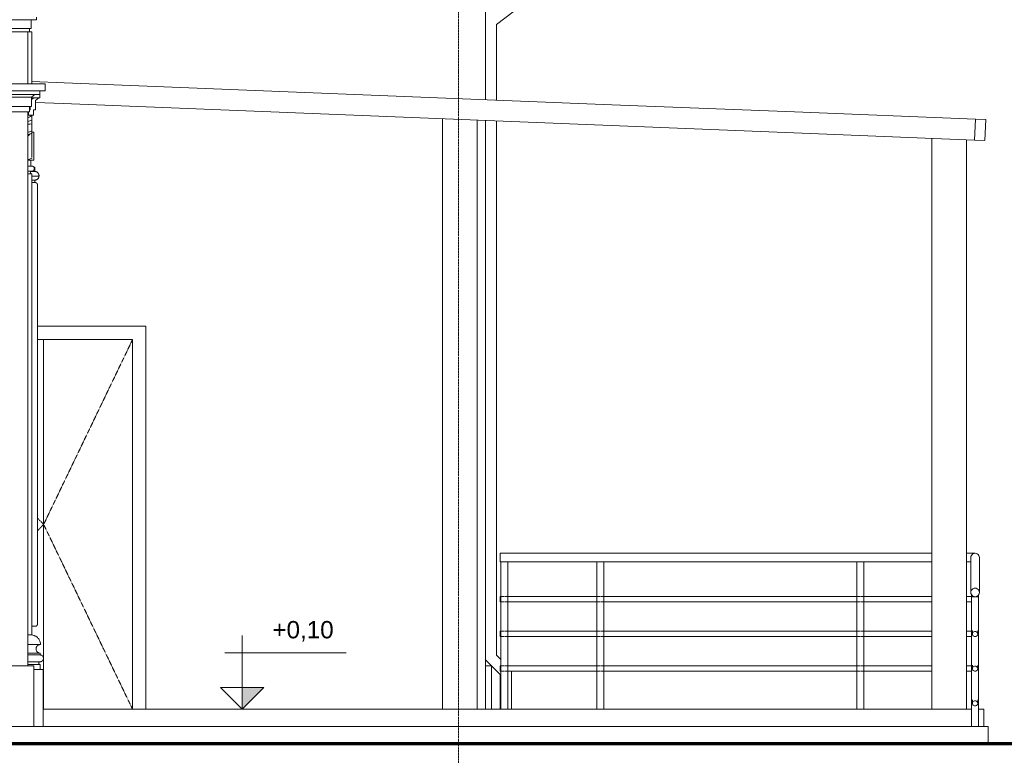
# Model space of a CAD drawing. Header units: millimetres. Extents: x -32192 to 36727, y -1740 to 8822.
# Tile 21 of 23: x 27507 to 33186, y 765 to 5009. Entities that reach past the tile are written whole.
import ezdxf

# ---------------------------------------------------------------- set-up
doc = ezdxf.new("R2010")
doc.units = ezdxf.units.MM
doc.linetypes.add('_Tracejado pequeno', pattern=[2.25, 1.5, -0.75])
doc.linetypes.add('_Traço - ponto', pattern=[16, 12, -2, 0, -2])
for name, color, linetype, lineweight in [('A-DOOR', 31, 'Continuous', 18), ('A-DOOR-FRAM', 31, 'Continuous', 18), ('A-DOOR-HDLN', 31, '_Tracejado pequeno', 18), ('A-FLOR', 192, 'Continuous', 18), ('A-FLOR-HRAL', 11, 'Continuous', 18), ('A-GENM', 13, 'Continuous', 18), ('A-GLAZ-CWMG', 51, 'Continuous', 18), ('A-WALL', 113, 'Continuous', 18), ('G-ANNO-DIMS', 111, 'Continuous', 9), ('S-COLS', 52, 'Continuous', 18), ('S-GRID', 1, 'Continuous', 9)]:
    doc.layers.add(name, color=color, linetype=linetype, lineweight=lineweight)
doc.styles.add('Arial_3', font='arial.ttf', dxfattribs={"height": 100})

# ---------------------------------------------------------------- blocks, each defined once
blk = doc.blocks.new('Double_Flush_-_Unequal_2422 - 1_54-4025860-ELEVAÇÃO 2 - FACHADA DE IMPLANTAÇÃO')
at = {"layer": 'A-DOOR'}
for p, q in [((-3066.8, 3163.6), (-3066.8, 1030)), ((-3066.8, 1030), (-3066.8, 3163.6))]:
    blk.add_line(p, q, dxfattribs=at)
at = {"layer": 'A-DOOR-FRAM'}
for p, q in [((-2477.3, 3239.8), (-3102.5, 3239.8)), ((-2477.3, 1030), (-2477.3, 3239.8)), ((-3102.5, 3163.6), (-2553.5, 3163.6)), ((-2553.5, 3163.6), (-2553.5, 1030))]:
    blk.add_line(p, q, dxfattribs=at)
at = {"layer": 'A-DOOR-HDLN'}
for p, q in [((-2553.5, 3163.6), (-3066.8, 2096.8)), ((-3102.5, 2133.9), (-3066.8, 2096.8)), ((-3102.5, 2059.7), (-3066.8, 2096.8)), ((-3066.8, 2096.8), (-2553.5, 1030))]:
    blk.add_line(p, q, dxfattribs=at)
blk = doc.blocks.new('Generic Models 17 - Generic Models 17-3093004-ELEVAÇÃO 2 - FACHADA DE IMPLANTAÇÃO')
at = {"layer": 'A-GENM'}
for p, q in [((-3148.8, 4938.7), (-3135, 4938.7)), ((-3135, 4938.7), (-3135, 4638.7)), ((-3124.1, 4558.7), (-3137.4, 4547.5)), ((-3137.4, 4558.7), (-3088.4, 4558.7)), ((-3094.1, 4558.7), (-3124.1, 4558.7)), ((-3113.9, 4542), (-3094.1, 4558.7)), ((-3088.4, 4578), (-3088.4, 4558.7)), ((-3143.9, 4488.5), (-3147.8, 4488.5)), ((-3143.9, 4507.7), (-3143.9, 4488.5)), ((-3124.3, 4458.5), (-3124.3, 4488.5)), ((-3124.3, 4488.5), (-3113.9, 4488.5)), ((-3113.9, 4488.5), (-3113.9, 4542)), ((-3158.5, 4458.5), (-3145, 4458.5)), ((-3135, 4453.9), (-3158.3, 4442.9)), ((-3154.3, 4477.7), (-3154.3, 4458.5)), ((-3154.3, 4458.5), (-3124.3, 4458.5)), ((-3145, 4458.5), (-3145, 4449.2)), ((-3135, 4453.9), (-3135, 4429.1)), ((-3135, 4429.1), (-3158.5, 4421.8)), ((-3135, 4408.5), (-3158.5, 4404.5)), ((-3135, 4408.5), (-3158.5, 4406.1)), ((-3135, 4429.1), (-3135, 4408.5)), ((-3135, 4408.5), (-3135, 4367.3)), ((-3158.5, 4357.4), (-3135, 4367.3)), ((-3158.5, 4343.8), (-3135, 4354.5)), ((-3158.5, 4336.1), (-3143.7, 4350.7)), ((-3135, 4367.3), (-3135, 4354.6)), ((-3125, 4360.4), (-3135, 4360.4)), ((-3135, 4355.1), (-3135, 4216.3)), ((-3122.5, 4357.8), (-3122.5, 4357.9)), ((-3122.5, 4357.9), (-3122.5, 4357.8)), ((-3122.5, 4328.8), (-3122.5, 4330.8)), ((-3122.5, 4291), (-3122.5, 4290.7)), ((-3122.5, 4288.4), (-3122.5, 4289.3)), ((-3122.5, 4288.6), (-3122.5, 4288.9)), ((-3122.5, 4288.9), (-3122.5, 4288.4)), ((-3122.5, 4283.1), (-3122.5, 4282.9)), ((-3122.5, 4282.6), (-3122.5, 4282.9)), ((-3122.5, 4280.3), (-3122.5, 4280.2)), ((-3122.5, 4258.1), (-3122.5, 4260.1)), ((-3135, 4210.3), (-3158.5, 4200.9)), ((-3135, 4215.5), (-3135, 4221.7)), ((-3135, 4210.3), (-3135, 4211.6)), ((-3135, 4211.3), (-3135, 4210.3)), ((-3122.5, 4256.8), (-3122.5, 4256.7)), ((-3122.5, 4256.6), (-3122.5, 4256.5)), ((-3122.5, 4233.4), (-3122.5, 4231)), ((-3158.5, 4198.4), (-3125, 4198.4)), ((-3158.5, 4198.3), (-3125, 4198.3)), ((-3158.5, 4164.1), (-3140, 4164.1)), ((-3135, 4164.1), (-3158.5, 4164.1)), ((-3140, 4198.4), (-3140, 4164.1)), ((-3140, 4198.3), (-3125, 4198.3)), ((-3158.5, 4134.1), (-3135, 4134.1)), ((-3158.5, 4134.1), (-3135, 4134.1)), ((-3158.5, 4119.1), (-3135, 4119.1)), ((-3135, 4119.1), (-3135, 1459.1)), ((-3115, 4069.1), (-3135, 4069.1)), ((-3102.5, 1521.6), (-3102.5, 4056.6)), ((-3115, 1509.1), (-3135, 1509.1)), ((-3158.5, 1459.1), (-3135, 1459.1)), ((-3135, 1459.1), (-3158.5, 1459.1)), ((-3084.9, 1404.1), (-3158.5, 1404.1)), ((-3087.5, 1354.1), (-3158.5, 1354.1)), ((-3087.5, 1344.1), (-3158.5, 1344.1)), ((-3087.5, 1344.1), (-3158.5, 1344.1)), ((-3087.5, 1344.1), (-3087.5, 1354.1)), ((-3158.5, 1304.1), (-3087.5, 1304.1)), ((-3087.5, 1289.1), (-3158.5, 1289.1)), ((-3087.5, 1259.1), (-3123.5, 1259.1)), ((-3087.5, 1259.1), (-3087.5, 1289.1)), ((-3087.5, 1259.1), (-3070, 1259.1)), ((-3070, 1259.1), (-3070, 931.2))]:
    blk.add_line(p, q, dxfattribs=at)
at = {"layer": 'A-GENM', "flags": 128}
for points in [[(-3125, 4360.4), (-3124.9, 4360.4), (-3124.8, 4360.3), (-3124.7, 4360.3), (-3124.6, 4360.3), (-3124.5, 4360.3), (-3124.4, 4360.3)], [(-3125, 4360.4), (-3124.9, 4360.4), (-3124.8, 4360.3), (-3124.7, 4360.3), (-3124.6, 4360.3), (-3124.5, 4360.3), (-3124.4, 4360.3), (-3124.3, 4360.3), (-3124.2, 4360.2), (-3124.1, 4360.2), (-3124, 4360.2), (-3124, 4360.1), (-3123.9, 4360.1), (-3123.8, 4360), (-3123.7, 4360), (-3123.6, 4359.9), (-3123.5, 4359.9), (-3123.4, 4359.8), (-3123.4, 4359.7), (-3123.3, 4359.7), (-3123.2, 4359.6), (-3123.2, 4359.5), (-3123.1, 4359.4), (-3123, 4359.4), (-3123, 4359.3), (-3122.9, 4359.2), (-3122.9, 4359.1), (-3122.8, 4359), (-3122.8, 4358.9), (-3122.7, 4358.9), (-3122.7, 4358.8), (-3122.7, 4358.7), (-3122.6, 4358.6), (-3122.6, 4358.5), (-3122.6, 4358.4), (-3122.6, 4358.3), (-3122.5, 4358.2), (-3122.5, 4358.1), (-3122.5, 4358), (-3122.5, 4357.9), (-3122.5, 4357.9)], [(-3123.5, 4359.9), (-3123.4, 4359.8), (-3123.4, 4359.7), (-3123.3, 4359.7), (-3123.2, 4359.6), (-3123.2, 4359.5), (-3123.1, 4359.4), (-3123, 4359.4), (-3123, 4359.3), (-3122.9, 4359.2), (-3122.9, 4359.1), (-3122.8, 4359), (-3122.8, 4358.9), (-3122.7, 4358.9), (-3122.7, 4358.8), (-3122.7, 4358.7), (-3122.6, 4358.6), (-3122.6, 4358.5), (-3122.6, 4358.4), (-3122.6, 4358.3), (-3122.5, 4358.2), (-3122.5, 4358.1), (-3122.5, 4358), (-3122.5, 4357.9), (-3122.5, 4357.9)], [(-3122.7, 4332.7), (-3122.7, 4332.6), (-3122.7, 4332.5), (-3122.6, 4332.4), (-3122.6, 4332.3), (-3122.6, 4332.2), (-3122.6, 4332.1), (-3122.5, 4332), (-3122.5, 4331.9), (-3122.5, 4331.8), (-3122.5, 4331.7)], [(-3122.5, 4357.9), (-3122.5, 4357.8), (-3122.5, 4357.6), (-3122.5, 4357.3)], [(-3122.5, 4320.7), (-3122.5, 4323.1), (-3122.5, 4325.5), (-3122.5, 4327.9), (-3122.5, 4330.2), (-3122.5, 4332.4), (-3122.5, 4334.5), (-3122.5, 4336.6), (-3122.5, 4338.6), (-3122.5, 4340.5), (-3122.5, 4342.3), (-3122.5, 4344), (-3122.5, 4345.6), (-3122.5, 4347.2), (-3122.5, 4348.6), (-3122.5, 4350), (-3122.5, 4351.2), (-3122.5, 4352.4), (-3122.5, 4353.4), (-3122.5, 4354.3), (-3122.5, 4355.2), (-3122.5, 4355.9), (-3122.5, 4356.5), (-3122.5, 4357), (-3122.5, 4357.4), (-3122.5, 4357.6), (-3122.5, 4357.8), (-3122.5, 4357.9)], [(-3122.5, 4357.5), (-3122.5, 4357.8), (-3122.5, 4357.8)], [(-3122.5, 4357.8), (-3122.5, 4357.7), (-3122.5, 4357.4), (-3122.5, 4357.1), (-3122.5, 4356.6), (-3122.5, 4356), (-3122.5, 4355.3)], [(-3122.5, 4331), (-3122.5, 4331.3), (-3122.5, 4331.5), (-3122.5, 4331.6), (-3122.5, 4331.7)], [(-3122.5, 4331.6), (-3122.5, 4331.5), (-3122.5, 4331.4)], [(-3122.5, 4330.9), (-3122.5, 4330), (-3122.5, 4328.8)], [(-3122.5, 4330.9), (-3122.5, 4329.7), (-3122.5, 4327.5), (-3122.5, 4325.3), (-3122.5, 4323), (-3122.5, 4320.7), (-3122.5, 4318.3), (-3122.5, 4315.8), (-3122.5, 4313.4), (-3122.5, 4310.9), (-3122.5, 4308.3), (-3122.5, 4305.7), (-3122.5, 4304)], [(-3122.5, 4289.7), (-3122.5, 4291.6), (-3122.5, 4293.4), (-3122.5, 4295.2), (-3122.5, 4296.9), (-3122.5, 4298.7), (-3122.5, 4300.4), (-3122.5, 4302.1), (-3122.5, 4303.8), (-3122.5, 4305.5), (-3122.5, 4307.1), (-3122.5, 4308.7), (-3122.5, 4310.3), (-3122.5, 4311.8), (-3122.5, 4313.3), (-3122.5, 4314.7), (-3122.5, 4316.1), (-3122.5, 4317.5), (-3122.5, 4318.8), (-3122.5, 4320), (-3122.5, 4321.2), (-3122.5, 4322.3), (-3122.5, 4323.4), (-3122.5, 4324.4), (-3122.5, 4325.4), (-3122.5, 4326.3), (-3122.5, 4327.1), (-3122.5, 4327.9), (-3122.5, 4328.6), (-3122.5, 4329.2)], [(-3122.5, 4328.5), (-3122.5, 4327.9), (-3122.5, 4327.2), (-3122.5, 4326.4), (-3122.5, 4325.6), (-3122.5, 4324.7), (-3122.5, 4323.8), (-3122.5, 4322.8), (-3122.5, 4321.8), (-3122.5, 4320.7), (-3122.5, 4319.6), (-3122.5, 4318.4), (-3122.5, 4317.2), (-3122.5, 4315.9), (-3122.5, 4314.6), (-3122.5, 4313.2), (-3122.5, 4311.9), (-3122.5, 4310.4), (-3122.5, 4309), (-3122.5, 4307.5), (-3122.5, 4306), (-3122.5, 4304.5)], [(-3122.5, 4233.4), (-3122.5, 4236.2), (-3122.5, 4239.1), (-3122.5, 4242), (-3122.5, 4245.1), (-3122.5, 4248.1), (-3122.5, 4251.3), (-3122.5, 4254.4), (-3122.5, 4257.6), (-3122.5, 4260.9), (-3122.5, 4264.2), (-3122.5, 4267.5), (-3122.5, 4270.8), (-3122.5, 4274.1), (-3122.5, 4277.5), (-3122.5, 4280.9), (-3122.5, 4284.2), (-3122.5, 4287.6), (-3122.5, 4290.9), (-3122.5, 4294.3), (-3122.5, 4297.6), (-3122.5, 4300.8), (-3122.5, 4304.1), (-3122.5, 4307.3), (-3122.5, 4310.5), (-3122.5, 4313.6), (-3122.5, 4316.7), (-3122.5, 4319.7), (-3122.5, 4320.7)], [(-3122.5, 4318.8), (-3122.5, 4317.7), (-3122.5, 4314.6), (-3122.5, 4311.5), (-3122.5, 4308.4), (-3122.5, 4305.2), (-3122.5, 4304)], [(-3122.5, 4304.5), (-3122.5, 4307.1), (-3122.5, 4309.6), (-3122.5, 4312.1), (-3122.5, 4314.6), (-3122.5, 4317.1), (-3122.5, 4318.8)], [(-3122.5, 4318.8), (-3122.5, 4317.9), (-3122.5, 4316.5), (-3122.5, 4315.2), (-3122.5, 4313.7), (-3122.5, 4312.3), (-3122.5, 4310.8), (-3122.5, 4309.2), (-3122.5, 4307.6), (-3122.5, 4306), (-3122.5, 4304.3)], [(-3122.5, 4304.3), (-3122.5, 4305.9), (-3122.5, 4307.4), (-3122.5, 4308.8), (-3122.5, 4310.3), (-3122.5, 4311.7), (-3122.5, 4313.1), (-3122.5, 4314.4), (-3122.5, 4315.8), (-3122.5, 4317), (-3122.5, 4318.3)], [(-3122.6, 4306.5), (-3122.6, 4306.4), (-3122.6, 4306.3), (-3122.6, 4306.2), (-3122.5, 4306.1), (-3122.5, 4306), (-3122.5, 4305.9), (-3122.5, 4305.8), (-3122.5, 4305.8)], [(-3122.6, 4306.3), (-3122.6, 4306.2), (-3122.5, 4306.1), (-3122.5, 4306), (-3122.5, 4305.9), (-3122.5, 4305.8), (-3122.5, 4305.8)], [(-3122.5, 4304.2), (-3122.5, 4304.4), (-3122.5, 4304.7), (-3122.5, 4304.9), (-3122.5, 4305.1), (-3122.5, 4305.2), (-3122.5, 4305.4), (-3122.5, 4305.5), (-3122.5, 4305.6), (-3122.5, 4305.7), (-3122.5, 4305.7), (-3122.5, 4305.8), (-3122.5, 4305.8)], [(-3122.5, 4305.8), (-3122.5, 4305.7), (-3122.5, 4305.7), (-3122.5, 4305.6), (-3122.5, 4305.6), (-3122.5, 4305.4), (-3122.5, 4305.3), (-3122.5, 4305.3)], [(-3122.5, 4305.3), (-3122.5, 4305.4), (-3122.5, 4305.5), (-3122.5, 4305.6), (-3122.5, 4305.7), (-3122.5, 4305.7), (-3122.5, 4305.8)], [(-3122.5, 4305.8), (-3122.5, 4305.7), (-3122.5, 4305.7), (-3122.5, 4305.6), (-3122.5, 4305.6), (-3122.5, 4305.4), (-3122.5, 4305.3), (-3122.5, 4305.1), (-3122.5, 4305), (-3122.5, 4304.8), (-3122.5, 4304.5), (-3122.5, 4304.3), (-3122.5, 4304), (-3122.5, 4303.7), (-3122.5, 4303.4)], [(-3122.5, 4305.3), (-3122.5, 4305), (-3122.5, 4304.8), (-3122.5, 4304.5), (-3122.5, 4304.1), (-3122.5, 4303.7), (-3122.5, 4303.3)], [(-3122.5, 4300.7), (-3122.5, 4301.3), (-3122.5, 4301.8), (-3122.5, 4302.3), (-3122.5, 4302.8), (-3122.5, 4303.3), (-3122.5, 4303.7), (-3122.5, 4304.1), (-3122.5, 4304.4), (-3122.5, 4304.7), (-3122.5, 4305), (-3122.5, 4305.3), (-3122.5, 4305.3)], [(-3122.5, 4303.2), (-3122.5, 4303.6), (-3122.5, 4303.9)], [(-3122.5, 4295.6), (-3122.5, 4296.2), (-3122.5, 4296.7), (-3122.5, 4297.3), (-3122.5, 4297.8), (-3122.5, 4298.4)], [(-3122.5, 4298.1), (-3122.5, 4297.5), (-3122.5, 4297), (-3122.5, 4296.4), (-3122.5, 4295.8)], [(-3122.5, 4258.3), (-3122.5, 4260.3), (-3122.5, 4262.2), (-3122.5, 4264.2), (-3122.5, 4266.3), (-3122.5, 4268.3), (-3122.5, 4270.4), (-3122.5, 4272.5), (-3122.5, 4274.6), (-3122.5, 4276.7), (-3122.5, 4278.8), (-3122.5, 4280.9), (-3122.5, 4283), (-3122.5, 4285.2), (-3122.5, 4287.3), (-3122.5, 4289.4), (-3122.5, 4289.7)], [(-3122.5, 4286.9), (-3122.5, 4287.2), (-3122.5, 4287.4), (-3122.5, 4287.7), (-3122.5, 4287.9), (-3122.5, 4288.2), (-3122.5, 4288.4), (-3122.5, 4288.7), (-3122.5, 4288.9)], [(-3122.5, 4288.9), (-3122.5, 4288.8), (-3122.5, 4288.5), (-3122.5, 4288.2), (-3122.5, 4288), (-3122.5, 4287.7), (-3122.5, 4287.4), (-3122.5, 4287.2), (-3122.5, 4286.9), (-3122.5, 4286.7), (-3122.5, 4286.5), (-3122.5, 4286.2), (-3122.5, 4286), (-3122.5, 4285.8), (-3122.5, 4285.6), (-3122.5, 4285.4), (-3122.5, 4285.2), (-3122.5, 4285), (-3122.5, 4284.9), (-3122.5, 4284.7), (-3122.5, 4284.5), (-3122.5, 4284.4), (-3122.5, 4284.3), (-3122.5, 4284.1), (-3122.5, 4284), (-3122.5, 4283.9), (-3122.5, 4283.8), (-3122.5, 4283.7), (-3122.5, 4283.7), (-3122.5, 4283.6), (-3122.5, 4283.5), (-3122.5, 4283.5), (-3122.5, 4283.5), (-3122.5, 4283.4), (-3122.5, 4283.4)], [(-3122.5, 4284.7), (-3122.5, 4284.8), (-3122.5, 4285), (-3122.5, 4285.2), (-3122.5, 4285.4), (-3122.5, 4285.6), (-3122.5, 4285.8), (-3122.5, 4286)], [(-3122.5, 4283.4), (-3122.5, 4283.4), (-3122.5, 4283.5), (-3122.5, 4283.5), (-3122.5, 4283.5), (-3122.5, 4283.6), (-3122.5, 4283.6), (-3122.5, 4283.7), (-3122.5, 4283.8), (-3122.5, 4283.9), (-3122.5, 4284), (-3122.5, 4284.1), (-3122.5, 4284.2), (-3122.5, 4284.4), (-3122.5, 4284.5)], [(-3122.5, 4283.9), (-3122.5, 4283.8), (-3122.5, 4283.7), (-3122.5, 4283.6), (-3122.5, 4283.6), (-3122.5, 4283.5), (-3122.5, 4283.5), (-3122.5, 4283.5), (-3122.5, 4283.4), (-3122.5, 4283.4)], [(-3122.5, 4283.4), (-3122.5, 4283.4), (-3122.5, 4283.5), (-3122.5, 4283.5), (-3122.5, 4283.5), (-3122.5, 4283.6), (-3122.5, 4283.6), (-3122.5, 4283.7), (-3122.5, 4283.8), (-3122.5, 4283.9)], [(-3122.5, 4283.4), (-3122.5, 4283.3), (-3122.5, 4283.2)], [(-3122.5, 4283.4), (-3122.5, 4283.3), (-3122.5, 4283.2)], [(-3122.5, 4260.8), (-3122.5, 4261.3), (-3122.5, 4261.9), (-3122.5, 4262.6), (-3122.5, 4263.3), (-3122.5, 4264), (-3122.5, 4264.7), (-3122.5, 4265.5), (-3122.5, 4266.3), (-3122.5, 4267.1), (-3122.5, 4267.9), (-3122.5, 4268.8), (-3122.5, 4269.7), (-3122.5, 4270.6), (-3122.5, 4271.5)], [(-3122.5, 4260.1), (-3122.5, 4258.7), (-3122.5, 4255.5), (-3122.5, 4252.3), (-3122.5, 4249.2), (-3122.5, 4246.1), (-3122.5, 4243.1), (-3122.5, 4240.1), (-3122.5, 4237.2), (-3122.5, 4234.3), (-3122.5, 4233.4)], [(-3122.5, 4260.1), (-3122.5, 4258.7), (-3122.5, 4256.8), (-3122.5, 4254.9), (-3122.5, 4253), (-3122.5, 4251.3), (-3122.5, 4249.5), (-3122.5, 4247.8), (-3122.5, 4246.2), (-3122.5, 4244.6), (-3122.5, 4243.1), (-3122.5, 4241.6), (-3122.5, 4240.2), (-3122.5, 4238.9), (-3122.5, 4237.6), (-3122.5, 4236.4), (-3122.5, 4235.3), (-3122.5, 4234.2), (-3122.5, 4234)], [(-3122.5, 4260.1), (-3122.5, 4259.2), (-3122.5, 4256.9), (-3122.5, 4254.6), (-3122.5, 4252.4), (-3122.5, 4251.3)], [(-3122.5, 4227.1), (-3122.5, 4227), (-3122.5, 4226.9), (-3122.5, 4226.8), (-3122.6, 4226.7), (-3122.6, 4226.6), (-3122.6, 4226.5), (-3122.6, 4226.4), (-3122.6, 4226.3), (-3122.7, 4226.2), (-3122.7, 4226.1)], [(-3122.5, 4256.6), (-3122.5, 4256.5), (-3122.5, 4256.4), (-3122.5, 4256.3), (-3122.6, 4256.2)], [(-3122.5, 4227.1), (-3122.5, 4227), (-3122.5, 4226.9), (-3122.5, 4226.8), (-3122.6, 4226.7), (-3122.6, 4226.6), (-3122.6, 4226.5), (-3122.6, 4226.4), (-3122.6, 4226.3)], [(-3122.5, 4251.3), (-3122.5, 4253.5), (-3122.5, 4255.7), (-3122.5, 4258)], [(-3122.5, 4234), (-3122.5, 4235.1), (-3122.5, 4236.2), (-3122.5, 4237.4), (-3122.5, 4238.7), (-3122.5, 4240), (-3122.5, 4241.4), (-3122.5, 4242.8), (-3122.5, 4244.3), (-3122.5, 4245.9), (-3122.5, 4247.5), (-3122.5, 4249.2), (-3122.5, 4250.9), (-3122.5, 4252.7), (-3122.5, 4254.5), (-3122.5, 4256.4), (-3122.5, 4258)], [(-3122.5, 4257.8), (-3122.5, 4257.5), (-3122.5, 4257.2), (-3122.5, 4257), (-3122.5, 4256.8), (-3122.5, 4256.7), (-3122.5, 4256.6), (-3122.5, 4256.6)], [(-3122.5, 4256.8), (-3122.5, 4256.8), (-3122.5, 4256.9), (-3122.5, 4257), (-3122.5, 4257.1), (-3122.5, 4257.3), (-3122.5, 4257.5), (-3122.5, 4257.8)], [(-3122.5, 4256.6), (-3122.5, 4256.6), (-3122.5, 4256.7), (-3122.5, 4256.8), (-3122.5, 4257), (-3122.5, 4257.3)], [(-3122.5, 4257.3), (-3122.5, 4257.2), (-3122.5, 4257), (-3122.5, 4256.9), (-3122.5, 4256.8), (-3122.5, 4256.8), (-3122.5, 4256.8)], [(-3122.5, 4256.8), (-3122.5, 4256.7), (-3122.5, 4256.6), (-3122.5, 4256.6)], [(-3122.5, 4256.6), (-3122.5, 4256.6), (-3122.5, 4256.7), (-3122.5, 4256.8)], [(-3122.5, 4228.8), (-3122.5, 4229.4), (-3122.5, 4230), (-3122.5, 4230.8), (-3122.5, 4231.7), (-3122.5, 4232.6), (-3122.5, 4233.7), (-3122.5, 4234.8), (-3122.5, 4236), (-3122.5, 4237.2), (-3122.5, 4238.6), (-3122.5, 4240), (-3122.5, 4241.5), (-3122.5, 4243.1), (-3122.5, 4244.7), (-3122.5, 4246.4), (-3122.5, 4248.2), (-3122.5, 4250), (-3122.5, 4251.3)], [(-3122.5, 4251.3), (-3122.5, 4249.4), (-3122.5, 4247.6), (-3122.5, 4245.9), (-3122.5, 4244.2), (-3122.5, 4242.6), (-3122.5, 4241.1), (-3122.5, 4239.6), (-3122.5, 4238.2), (-3122.5, 4236.9), (-3122.5, 4235.6), (-3122.5, 4234.4), (-3122.5, 4233.3), (-3122.5, 4232.3), (-3122.5, 4231.4), (-3122.5, 4230.6), (-3122.5, 4229.8), (-3122.5, 4229.2), (-3122.5, 4228.6), (-3122.5, 4228.1), (-3122.5, 4227.7), (-3122.5, 4227.4), (-3122.5, 4227.2), (-3122.5, 4227.1), (-3122.5, 4227.1)], [(-3122.5, 4234), (-3122.5, 4233), (-3122.5, 4232), (-3122.5, 4231.1), (-3122.5, 4230.3), (-3122.5, 4229.6), (-3122.5, 4229), (-3122.5, 4228.4)], [(-3122.5, 4227.1), (-3122.5, 4227.1), (-3122.5, 4227.3), (-3122.5, 4227.5), (-3122.5, 4227.8), (-3122.5, 4228.3), (-3122.5, 4228.8), (-3122.5, 4229.4), (-3122.5, 4230), (-3122.5, 4230.8), (-3122.5, 4231.7), (-3122.5, 4232.6), (-3122.5, 4233.7), (-3122.5, 4234)], [(-3122.5, 4200.8), (-3122.5, 4200.8), (-3122.5, 4201), (-3122.5, 4201.3), (-3122.5, 4201.7), (-3122.5, 4202.3), (-3122.5, 4202.9), (-3122.5, 4203.7), (-3122.5, 4204.6), (-3122.5, 4205.6), (-3122.5, 4206.7), (-3122.5, 4207.9), (-3122.5, 4209.2), (-3122.5, 4210.7), (-3122.5, 4212.2), (-3122.5, 4213.8), (-3122.5, 4215.6), (-3122.5, 4217.4), (-3122.5, 4219.3), (-3122.5, 4221.4), (-3122.5, 4223.5), (-3122.5, 4225.6), (-3122.5, 4227.9), (-3122.5, 4230.3), (-3122.5, 4232.7), (-3122.5, 4233.4)], [(-3122.5, 4227.4), (-3122.5, 4227.2), (-3122.5, 4227.1), (-3122.5, 4227.1)], [(-3122.5, 4227.1), (-3122.5, 4227.1), (-3122.5, 4227.3)], [(-3122.5, 4226.3), (-3122.5, 4224.1), (-3122.5, 4222), (-3122.5, 4219.9), (-3122.5, 4218), (-3122.5, 4216.1), (-3122.5, 4214.3), (-3122.5, 4212.7), (-3122.5, 4211.1), (-3122.5, 4209.6), (-3122.5, 4208.3), (-3122.5, 4207), (-3122.5, 4205.9), (-3122.5, 4204.8), (-3122.5, 4203.9), (-3122.5, 4203.1), (-3122.5, 4202.4), (-3122.5, 4201.9), (-3122.5, 4201.4), (-3122.5, 4201.1), (-3122.5, 4200.9), (-3122.5, 4200.8), (-3122.5, 4200.8)], [(-3122.6, 4201.6), (-3122.5, 4200.9), (-3122.6, 4200.3), (-3122.9, 4199.7), (-3123.3, 4199.2), (-3123.8, 4198.8), (-3124.4, 4198.5), (-3125, 4198.4)], [(-3122.5, 4200.8), (-3122.5, 4200.7), (-3122.5, 4200.6), (-3122.5, 4200.5), (-3122.6, 4200.4), (-3122.6, 4200.3), (-3122.6, 4200.2), (-3122.6, 4200.1), (-3122.6, 4200), (-3122.7, 4199.9), (-3122.7, 4199.8), (-3122.8, 4199.7), (-3122.8, 4199.6), (-3122.9, 4199.5), (-3122.9, 4199.4), (-3123, 4199.3), (-3123, 4199.3), (-3123.1, 4199.2), (-3123.1, 4199.1), (-3123.2, 4199), (-3123.3, 4199), (-3123.4, 4198.9), (-3123.4, 4198.8), (-3123.5, 4198.8), (-3123.6, 4198.7), (-3123.7, 4198.7), (-3123.8, 4198.6), (-3123.8, 4198.6), (-3123.9, 4198.5), (-3124, 4198.5), (-3124.1, 4198.4), (-3124.2, 4198.4), (-3124.3, 4198.4), (-3124.4, 4198.3), (-3124.5, 4198.3), (-3124.6, 4198.3), (-3124.7, 4198.3), (-3124.8, 4198.3), (-3124.9, 4198.3), (-3125, 4198.3), (-3125, 4198.3)], [(-3122.9, 4199.5), (-3122.9, 4199.4), (-3123, 4199.3), (-3123, 4199.3), (-3123.1, 4199.2), (-3123.1, 4199.1), (-3123.2, 4199), (-3123.3, 4199), (-3123.4, 4198.9), (-3123.4, 4198.8), (-3123.5, 4198.8), (-3123.6, 4198.7), (-3123.7, 4198.7), (-3123.8, 4198.6), (-3123.8, 4198.6), (-3123.9, 4198.5), (-3124, 4198.5), (-3124.1, 4198.4), (-3124.2, 4198.4), (-3124.3, 4198.4), (-3124.4, 4198.3), (-3124.5, 4198.3), (-3124.6, 4198.3), (-3124.7, 4198.3), (-3124.8, 4198.3), (-3124.9, 4198.3), (-3125, 4198.3), (-3125, 4198.3)], [(-3122.5, 4200.8), (-3122.5, 4200.7), (-3122.5, 4200.6), (-3122.5, 4200.5), (-3122.6, 4200.4), (-3122.6, 4200.3), (-3122.6, 4200.2), (-3122.6, 4200.1), (-3122.6, 4200), (-3122.7, 4199.9), (-3122.7, 4199.8), (-3122.8, 4199.7)], [(-3122.5, 4200.8), (-3122.5, 4200.8), (-3122.5, 4200.9)], [(-3122.5, 4200.9), (-3122.5, 4200.8), (-3122.5, 4200.8)]]:
    blk.add_lwpolyline(points, dxfattribs=at)
at = {"layer": 'A-GENM'}
for points in [[(-3122.5, 4256.8), (-3122.5, 4256.6), (-3122.5, 4256.5), (-3122.6, 4256.3)], [(-3125, 4198.4), (-3124.7, 4198.4), (-3124.1, 4198.5), (-3123.4, 4199), (-3122.8, 4199.6), (-3122.5, 4200.5), (-3122.5, 4201.1), (-3122.6, 4201.4)]]:
    blk.add_open_spline(points, degree=3, dxfattribs=at)
for points, knots in [([(-3135, 4134.1), (-3133.7, 4134.1), (-3131.8, 4134.3), (-3129.3, 4135.2), (-3127.8, 4135.9), (-3126.7, 4136.6), (-3125.6, 4137.3), (-3124.6, 4138.2), (-3123.7, 4139.2), (-3122.9, 4140.2), (-3122, 4141.5), (-3121.1, 4143.3), (-3120.3, 4145.8), (-3119.8, 4149.1), (-3120.3, 4152.3), (-3121.1, 4154.8), (-3122, 4156.6), (-3122.9, 4157.9), (-3123.7, 4159), (-3124.6, 4159.9), (-3125.9, 4161), (-3127.2, 4161.9), (-3128.4, 4162.5), (-3129.6, 4163.1), (-3131.8, 4163.8), (-3133.7, 4164.1), (-3135, 4164.1)], [0, 0, 0, 0, 0.083333, 0.125, 0.166667, 0.1875, 0.208333, 0.25, 0.270833, 0.291667, 0.333333, 0.375, 0.416667, 0.5, 0.583333, 0.625, 0.666667, 0.708333, 0.729167, 0.75, 0.791667, 0.833333, 0.854167, 0.875, 0.916667, 1, 1, 1, 1]), ([(-3122.5, 4200.9), (-3122.5, 4200.8), (-3122.6, 4200.3), (-3122.8, 4199.6), (-3123.4, 4199), (-3123.9, 4198.6), (-3124.2, 4198.6)], [-0.4999449, -0.4999449, -0.4999449, -0.4999449, -0.4444444, -0.3333333, -0.2222222, -0.1111111, -0.1111111, -0.1111111, -0.1111111]), ([(-3138.4, 4119.1), (-3139, 4119.3), (-3140.1, 4120.1), (-3141.2, 4121.2), (-3141.8, 4122.3), (-3142.4, 4123.5), (-3142.8, 4125), (-3142.8, 4127), (-3142.5, 4128.5), (-3142, 4129.7), (-3141.5, 4130.5), (-3141, 4131.2), (-3140.6, 4131.6), (-3140, 4132.2), (-3139.4, 4132.7), (-3138.8, 4133), (-3138.4, 4133.3), (-3137.8, 4133.5), (-3137.1, 4133.7), (-3136.2, 4134), (-3135.5, 4134), (-3135, 4134.1)], [0, 0, 0, 0, 0.090909, 0.181818, 0.227273, 0.272727, 0.363636, 0.454545, 0.545455, 0.590909, 0.636364, 0.681818, 0.704545, 0.727273, 0.795455, 0.8125, 0.829545, 0.863636, 0.897727, 0.931818, 1, 1, 1, 1]), ([(-3102.5, 4056.6), (-3102.5, 4056.8), (-3102.5, 4057.4), (-3102.6, 4058.2), (-3102.8, 4059), (-3102.9, 4059.8), (-3103.2, 4060.6), (-3103.5, 4061.3), (-3103.8, 4062.1), (-3104.2, 4062.8), (-3104.6, 4063.5), (-3105.3, 4064.4), (-3106, 4065.2), (-3106.8, 4066), (-3107.6, 4066.7), (-3108.8, 4067.4), (-3110.2, 4068.1), (-3112.3, 4068.8), (-3113.9, 4069.1), (-3115, 4069.1)], [0.5, 0.5, 0.5, 0.5, 0.5208333, 0.5416667, 0.5625, 0.5833333, 0.6041667, 0.625, 0.6458333, 0.6666667, 0.6875, 0.7083333, 0.75, 0.7708333, 0.7916667, 0.8333333, 0.875, 0.9166667, 1, 1, 1, 1]), ([(-3102.5, 1521.6), (-3102.5, 1521.3), (-3102.5, 1520.7), (-3102.6, 1519.9), (-3102.8, 1519.1), (-3102.9, 1518.3), (-3103.2, 1517.5), (-3103.5, 1516.8), (-3103.8, 1516), (-3104.2, 1515.3), (-3104.6, 1514.6), (-3105.3, 1513.7), (-3106, 1512.9), (-3106.8, 1512.2), (-3107.6, 1511.5), (-3108.8, 1510.7), (-3110.2, 1510), (-3112.3, 1509.3), (-3113.9, 1509.1), (-3115, 1509.1)], [0.5, 0.5, 0.5, 0.5, 0.5208333, 0.5416667, 0.5625, 0.5833333, 0.6041667, 0.625, 0.6458333, 0.6666667, 0.6875, 0.7083333, 0.75, 0.7708333, 0.7916667, 0.8333333, 0.875, 0.9166667, 1, 1, 1, 1]), ([(-3084.9, 1404.1), (-3085, 1408.6), (-3086.1, 1417.6), (-3090.3, 1428.2), (-3095.1, 1436), (-3099.3, 1441.3), (-3104.2, 1446), (-3109.6, 1450.1), (-3115.5, 1453.5), (-3123.9, 1457.1), (-3130.4, 1458.6), (-3135, 1459.1)], [0, 0, 0, 0, 0.166667, 0.333333, 0.416667, 0.5, 0.583333, 0.666667, 0.75, 0.833333, 1, 1, 1, 1]), ([(-3087.5, 1354.1), (-3089.7, 1354.2), (-3092.8, 1354.9), (-3096.7, 1356.6), (-3099, 1358), (-3100.7, 1359.3), (-3102.4, 1360.6), (-3104.3, 1362.5), (-3106.2, 1365.1), (-3108.3, 1368.8), (-3110.1, 1373.9), (-3110.6, 1380.3), (-3109.6, 1385.6), (-3108.1, 1389.6), (-3106.5, 1392.4), (-3105, 1394.6), (-3103.5, 1396.2), (-3102, 1397.7), (-3100.4, 1399.1), (-3098.6, 1400.3), (-3096.8, 1401.3), (-3094.3, 1402.4), (-3092.3, 1403.1), (-3091.2, 1403.3)], [0, 0, 0, 0, 0.0833333, 0.125, 0.1666667, 0.1875, 0.2083333, 0.25, 0.2916667, 0.3333333, 0.4166667, 0.5, 0.5833333, 0.625, 0.6666667, 0.7083333, 0.7291667, 0.75, 0.7916667, 0.8125, 0.8333333, 0.875, 0.9166667, 0.9166667, 0.9166667, 0.9166667]), ([(-3087.5, 1304.1), (-3085.7, 1304.1), (-3083.2, 1304.4), (-3079.8, 1305.5), (-3077.9, 1306.5), (-3076.4, 1307.4), (-3075, 1308.4), (-3073.7, 1309.6), (-3072.5, 1310.9), (-3071.4, 1312.2), (-3070.2, 1314), (-3069, 1316.4), (-3067.9, 1319.7), (-3067.3, 1324.1), (-3067.9, 1328.4), (-3069, 1331.7), (-3070.2, 1334.1), (-3071.4, 1335.9), (-3072.5, 1337.3), (-3073.7, 1338.5), (-3075.3, 1340), (-3077.1, 1341.2), (-3078.7, 1342), (-3080.3, 1342.7), (-3083.2, 1343.7), (-3085.7, 1344.1), (-3087.5, 1344.1)], [0, 0, 0, 0, 0.083333, 0.125, 0.166667, 0.1875, 0.208333, 0.25, 0.270833, 0.291667, 0.333333, 0.375, 0.416667, 0.5, 0.583333, 0.625, 0.666667, 0.708333, 0.729167, 0.75, 0.791667, 0.833333, 0.854167, 0.875, 0.916667, 1, 1, 1, 1]), ([(-3087.5, 1289.1), (-3088.2, 1289.1), (-3089.2, 1289.2), (-3090.4, 1289.6), (-3091.1, 1290), (-3091.7, 1290.3), (-3092.2, 1290.7), (-3092.7, 1291.1), (-3093.2, 1291.6), (-3093.6, 1292.1), (-3094, 1292.8), (-3094.5, 1293.7), (-3094.9, 1294.9), (-3095.1, 1296.6), (-3094.9, 1298.2), (-3094.5, 1299.4), (-3094, 1300.3), (-3093.6, 1301), (-3093.2, 1301.5), (-3092.7, 1302), (-3092.1, 1302.5), (-3091.4, 1303), (-3090.8, 1303.3), (-3090.2, 1303.6), (-3089.2, 1303.9), (-3088.2, 1304.1), (-3087.5, 1304.1)], [0, 0, 0, 0, 0.083333, 0.125, 0.166667, 0.1875, 0.208333, 0.25, 0.270833, 0.291667, 0.333333, 0.375, 0.416667, 0.5, 0.583333, 0.625, 0.666667, 0.708333, 0.729167, 0.75, 0.791667, 0.833333, 0.854167, 0.875, 0.916667, 1, 1, 1, 1])]:
    blk.add_open_spline(points, degree=3, knots=knots, dxfattribs=at)
blk = doc.blocks.new('Railing - 4 cm-3948223-ELEVAÇÃO 2 - FACHADA DE IMPLANTAÇÃO')
at = {"layer": 'A-FLOR-HRAL'}
for p, q in [((123.8, 1880), (123.8, 1030)), ((143.8, 1880), (123.8, 1880)), ((163.8, 1880), (143.8, 1880)), ((163.8, 1030), (163.8, 1880))]:
    blk.add_line(p, q, dxfattribs=at)
blk = doc.blocks.new('Railing - 4 cm-4350502-ELEVAÇÃO 2 - FACHADA DE IMPLANTAÇÃO')
at = {"layer": 'A-FLOR-HRAL'}
for p, q in [((2286.5, 1689.6), (2286.5, 1679.7)), ((2326.5, 1679.7), (2326.5, 1689.6))]:
    blk.add_line(p, q, dxfattribs=at)
blk = doc.blocks.new('Railing - 4 cm-4350500-ELEVAÇÃO 2 - FACHADA DE IMPLANTAÇÃO')
at = {"layer": 'A-FLOR-HRAL'}
for p, q in [((2286.5, 1679.7), (2286.5, 930)), ((2294.3, 1680), (2299.8, 1680.1)), ((2326.5, 930), (2326.5, 1679.7))]:
    blk.add_line(p, q, dxfattribs=at)
at = {"layer": 'A-FLOR-HRAL', "flags": 128}
for points in [[(2286.5, 1679.7), (2288.5, 1679.9), (2294, 1680)], [(2305.6, 1679.3), (2302, 1679.3), (2294, 1679.4), (2288.5, 1679.5), (2286.5, 1679.7)], [(2326.5, 1679.7), (2324.5, 1679.5), (2318.9, 1679.4), (2310.9, 1679.3), (2307.4, 1679.3)], [(2313.1, 1680.1), (2318.9, 1680), (2324.5, 1679.9), (2326.5, 1679.7)]]:
    blk.add_lwpolyline(points, dxfattribs=at)
blk = doc.blocks.new('Railing - Railing-3945987-ELEVAÇÃO 2 - FACHADA DE IMPLANTAÇÃO')
at = {"layer": 'A-FLOR-HRAL'}
for p, q in [((2056.5, 1930), (-433.5, 1930)), ((-433.5, 1905), (-433.5, 1930)), ((-433.5, 1880), (-433.5, 1905)), ((-433.5, 1880), (2056.5, 1880)), ((2306.5, 1930), (2256.5, 1930)), ((2256.5, 1880), (2281.6, 1880)), ((2281.5, 1905), (2281.5, 1704.2)), ((2331.5, 1704.2), (2331.5, 1905)), ((-410.3, 1680), (-433.5, 1680)), ((-433.5, 1665), (-433.5, 1680)), ((-433.5, 1650), (-433.5, 1665)), ((-433.5, 1650), (-410.3, 1650)), ((142, 1680), (-406.7, 1680)), ((-406.7, 1650), (142, 1650)), ((1642, 1680), (145.6, 1680)), ((145.6, 1650), (1642, 1650)), ((2056.5, 1680), (1645.6, 1680)), ((1645.6, 1650), (2056.5, 1650)), ((2286.5, 1680), (2256.5, 1680)), ((2256.5, 1650), (2286.5, 1650)), ((-410.3, 1480), (-433.5, 1480)), ((-433.5, 1465), (-433.5, 1480)), ((142, 1480), (-406.7, 1480)), ((1642, 1480), (145.6, 1480)), ((2056.5, 1480), (1645.6, 1480)), ((2286.5, 1480), (2256.5, 1480)), ((2291.5, 1484), (2291.5, 1464.2)), ((2321.5, 1464.2), (2321.5, 1484)), ((-433.5, 1450), (-433.5, 1465)), ((-433.5, 1450), (-410.3, 1450)), ((-406.7, 1450), (142, 1450)), ((145.6, 1450), (1642, 1450)), ((1645.6, 1450), (2056.5, 1450)), ((2256.5, 1450), (2286.5, 1450)), ((-410.3, 1280), (-433.5, 1280)), ((-433.5, 1265), (-433.5, 1280)), ((-433.5, 1250), (-433.5, 1265)), ((-433.5, 1250), (-410.3, 1250)), ((142, 1280), (-406.7, 1280)), ((-406.7, 1250), (142, 1250)), ((1642, 1280), (145.6, 1280)), ((145.6, 1250), (1642, 1250)), ((2056.5, 1280), (1645.6, 1280)), ((1645.6, 1250), (2056.5, 1250)), ((2286.5, 1280), (2256.5, 1280)), ((2256.5, 1250), (2286.5, 1250)), ((2291.5, 1284), (2291.5, 1264.2)), ((2321.5, 1264.2), (2321.5, 1284)), ((2291.5, 1084), (2291.5, 1064.2)), ((2321.5, 1064.2), (2321.5, 1084))]:
    blk.add_line(p, q, dxfattribs=at)
at = {"layer": 'A-FLOR-HRAL', "flags": 128}
for points in [[(2281.5, 1905), (2282.3, 1911.5), (2284.8, 1917.5), (2288.8, 1922.7), (2294, 1926.7), (2300, 1929.1), (2306.5, 1930), (2312.9, 1929.1), (2319, 1926.7), (2324.1, 1922.7), (2328.1, 1917.5), (2330.6, 1911.5), (2331.5, 1905)], [(2331.5, 1905), (2330.6, 1911.5), (2328.1, 1917.5), (2324.1, 1922.7), (2319, 1926.7), (2312.9, 1929.1), (2306.5, 1930), (2300, 1929.1), (2294, 1926.7), (2288.8, 1922.7), (2284.8, 1917.5), (2282.3, 1911.5), (2281.5, 1905)], [(2331.5, 1704.2), (2330.6, 1710.7), (2328.1, 1716.7), (2324.1, 1721.9), (2319, 1725.9), (2312.9, 1728.4), (2306.5, 1729.2), (2300, 1728.4), (2294, 1725.9), (2288.8, 1721.9), (2284.8, 1716.7), (2282.3, 1710.7), (2281.5, 1704.2)], [(2281.5, 1704.2), (2282.3, 1697.7), (2284.8, 1691.7), (2288.8, 1686.5), (2294, 1682.5), (2300, 1680.1), (2306.5, 1679.2), (2312.9, 1680.1), (2319, 1682.5), (2324.1, 1686.5), (2328.1, 1691.7), (2330.6, 1697.7), (2331.5, 1704.2)], [(2321.5, 1464.2), (2321, 1468.1), (2319.5, 1471.7), (2317.1, 1474.8), (2314, 1477.2), (2310.4, 1478.7), (2306.5, 1479.2), (2302.6, 1478.7), (2299, 1477.2), (2295.9, 1474.8), (2293.5, 1471.7), (2292, 1468.1), (2291.5, 1464.2)], [(2291.5, 1464.2), (2292, 1460.3), (2293.5, 1456.7), (2295.9, 1453.6), (2299, 1451.2), (2302.6, 1449.7), (2306.5, 1449.2), (2310.4, 1449.7), (2314, 1451.2), (2317.1, 1453.6), (2319.5, 1456.7), (2321, 1460.3), (2321.5, 1464.2)], [(2321.5, 1264.2), (2321, 1268.1), (2319.5, 1271.7), (2317.1, 1274.8), (2314, 1277.2), (2310.4, 1278.7), (2306.5, 1279.2), (2302.6, 1278.7), (2299, 1277.2), (2295.9, 1274.8), (2293.5, 1271.7), (2292, 1268.1), (2291.5, 1264.2)], [(2291.5, 1264.2), (2292, 1260.3), (2293.5, 1256.7), (2295.9, 1253.6), (2299, 1251.2), (2302.6, 1249.7), (2306.5, 1249.2), (2310.4, 1249.7), (2314, 1251.2), (2317.1, 1253.6), (2319.5, 1256.7), (2321, 1260.3), (2321.5, 1264.2)], [(2321.5, 1064.2), (2321, 1068.1), (2319.5, 1071.7), (2317.1, 1074.8), (2314, 1077.2), (2310.4, 1078.7), (2306.5, 1079.2), (2302.6, 1078.7), (2299, 1077.2), (2295.9, 1074.8), (2293.5, 1071.7), (2292, 1068.1), (2291.5, 1064.2)], [(2291.5, 1064.2), (2292, 1060.3), (2293.5, 1056.7), (2295.9, 1053.6), (2299, 1051.2), (2302.6, 1049.7), (2306.5, 1049.2), (2310.4, 1049.7), (2314, 1051.2), (2317.1, 1053.6), (2319.5, 1056.7), (2321, 1060.3), (2321.5, 1064.2)]]:
    blk.add_lwpolyline(points, dxfattribs=at)
for name, p in [('Railing - 4 cm-3948223-ELEVAÇÃO 2 - FACHADA DE IMPLANTAÇÃO', (-552.3, 0)), ('Railing - 4 cm-3948223-ELEVAÇÃO 2 - FACHADA DE IMPLANTAÇÃO', (0, 0)), ('Railing - 4 cm-3948223-ELEVAÇÃO 2 - FACHADA DE IMPLANTAÇÃO', (1500, 0)), ('Railing - 4 cm-4350502-ELEVAÇÃO 2 - FACHADA DE IMPLANTAÇÃO', (0, 0)), ('Railing - 4 cm-4350500-ELEVAÇÃO 2 - FACHADA DE IMPLANTAÇÃO', (0, 0))]:
    blk.add_blockref(name, p)
blk = doc.blocks.new('Rectangular Mullion - 6x12 cm metal-4019200-ELEVAÇÃO 2 - FACHADA DE IMPLANTAÇÃO')
at = {"layer": 'A-GLAZ-CWMG'}
for p, q in [((1264.8, 4476.2), (2308.2, 4434.4)), ((2308.2, 4434.4), (2303.4, 4314.5)), ((2303.4, 4314.5), (1260, 4356.3))]:
    blk.add_line(p, q, dxfattribs=at)
blk = doc.blocks.new('Rectangular Mullion - 6x12 cm metal-3947384-ELEVAÇÃO 2 - FACHADA DE IMPLANTAÇÃO')
at = {"layer": 'A-GLAZ-CWMG'}
for p, q in [((2308.2, 4434.4), (2303.4, 4314.5)), ((2368.1, 4432), (2308.2, 4434.4)), ((2363.3, 4312.1), (2368.1, 4432)), ((2303.4, 4314.5), (2363.3, 4312.1))]:
    blk.add_line(p, q, dxfattribs=at)
blk = doc.blocks.new('Rectangular Mullion - 6x12 cm metal-4019202-ELEVAÇÃO 2 - FACHADA DE IMPLANTAÇÃO')
at = {"layer": 'A-GLAZ-CWMG'}
for p, q in [((211.4, 4518.3), (1264.8, 4476.2)), ((1260, 4356.3), (206.6, 4398.4))]:
    blk.add_line(p, q, dxfattribs=at)
blk = doc.blocks.new('Rectangular Mullion - 6x12 cm metal-V2-ELEVAÇÃO 2 - FACHADA DE IMPLANTAÇÃO')
at = {"layer": 'A-GLAZ-CWMG'}
for p, q in [((-3135, 4652.2), (-2948.8, 4644.7)), ((-2953.6, 4524.8), (-3113.9, 4531.2))]:
    blk.add_line(p, q, dxfattribs=at)
blk = doc.blocks.new('ornamento esquadrias - ornamento esquadrias-V5-ELEVAÇÃO 2 - FACHADA DE IMPLANTAÇÃO')
at = {"layer": 'A-GENM'}
for p, q in [((-3123.1, 4158), (-3118.5, 4158)), ((-3118.5, 4158), (-3118.5, 4133)), ((-3138.8, 4133), (-3118.5, 4133)), ((-3138.8, 4133), (-3118.5, 4133)), ((-3135, 4106.4), (-3093.5, 4106.4)), ((-3135, 4083), (-3118.5, 4083)), ((-3135, 4083), (-3118.5, 4083)), ((-3118.5, 4083), (-3118.5, 4069.1))]:
    blk.add_line(p, q, dxfattribs=at)
for points, knots in [([(-3093.5, 4106.4), (-3093.4, 4108), (-3093.5, 4110.4), (-3094.1, 4113.7), (-3094.7, 4115.8), (-3095.4, 4117.5), (-3096.1, 4119.2), (-3097, 4120.9), (-3098.1, 4122.5), (-3099.3, 4124.1), (-3100.8, 4125.7), (-3102.7, 4127.4), (-3105.3, 4129.3), (-3108.1, 4130.8), (-3111.2, 4132), (-3114.3, 4132.7), (-3116.8, 4133), (-3118.5, 4133)], [0, 0, 0, 0, 0.142857, 0.214286, 0.285714, 0.321429, 0.357143, 0.428571, 0.464286, 0.5, 0.571429, 0.625, 0.678571, 0.785714, 0.839286, 0.892857, 1, 1, 1, 1]), ([(-3118.5, 4083), (-3116.8, 4083), (-3113.4, 4083.4), (-3108.5, 4084.9), (-3104.1, 4087.3), (-3100.2, 4090.7), (-3097.6, 4094.1), (-3096.2, 4096.6), (-3095.5, 4098.1), (-3094.9, 4099.5), (-3094.5, 4101), (-3094.2, 4102.3), (-3093.7, 4104.2), (-3093.6, 4105.6), (-3093.5, 4106.4)], [0, 0, 0, 0, 0.125, 0.25, 0.375, 0.5, 0.625, 0.6875, 0.71875, 0.75, 0.8125, 0.84375, 0.875, 1, 1, 1, 1])]:
    blk.add_open_spline(points, degree=3, knots=knots, dxfattribs=at)
blk = doc.blocks.new('Generic Models 1 - Generic Models 24-4258923-ELEVAÇÃO 2 - FACHADA DE IMPLANTAÇÃO')
at = {"layer": 'A-GENM'}
for p, q in [((-453.5, 4980.4), (-359.1, 5054.9)), ((-453.5, 4544.9), (-453.5, 4980.4)), ((-453.5, 1341.9), (-453.5, 4424.8)), ((-518.5, 1315), (-433.5, 1230)), ((-428.5, 1316.9), (-453.5, 1341.9)), ((-368.5, 1030), (-368.5, 1250)), ((-433.5, 1230), (-433.5, 1030))]:
    blk.add_line(p, q, dxfattribs=at)
blk = doc.blocks.new('ORNAMENTO SUPERIOR - ORNAMENTO SUPERIOR-4323885-ELEVAÇÃO 2 - FACHADA DE IMPLANTAÇÃO')
at = {"layer": 'A-GENM'}
for p, q in [((-3108.8, 5008.7), (-18398.2, 5008.7)), ((-3138.8, 5008.7), (-3138.8, 4958.7)), ((-3108.8, 5023.7), (-3108.8, 5008.7)), ((-3138.8, 4958.7), (-18368.2, 4958.7)), ((-3148.8, 4958.7), (-3148.8, 4938.7)), ((-3148.8, 4938.7), (-3350.1, 4938.7))]:
    blk.add_line(p, q, dxfattribs=at)
blk = doc.blocks.new('Embasamento - Embasamento-4325691-ELEVAÇÃO 2 - FACHADA DE IMPLANTAÇÃO')
at = {"layer": 'A-GENM'}
for p, q in [((-3302.6, 1280), (-3123.5, 1280)), ((-3123.5, 1280), (-3123.5, 930)), ((-518.5, 1280), (-483.5, 1280)), ((-518.5, 1030), (-518.5, 1280)), ((-483.5, 1280), (-483.5, 1030))]:
    blk.add_line(p, q, dxfattribs=at)
blk = doc.blocks.new('ORNAMENTO 2 - ORNAMENTO 2-4325827-ELEVAÇÃO 2 - FACHADA DE IMPLANTAÇÃO')
at = {"layer": 'A-GENM'}
for p, q in [((-18348.5, 4638.7), (-3058.4, 4638.7)), ((-3058.4, 4598), (-3058.4, 4638.7)), ((-3058.4, 4598), (-18348.5, 4598)), ((-3088.4, 4578), (-18348.5, 4578)), ((-3137.4, 4561.3), (-3350.1, 4561.3)), ((-3137.4, 4561.3), (-3117.5, 4578)), ((-3137.4, 4507.7), (-3137.4, 4561.3)), ((-3088.4, 4578), (-3088.4, 4598)), ((-3137.4, 4507.7), (-3350.1, 4507.7)), ((-3147.8, 4477.7), (-3147.8, 4507.7)), ((-3147.8, 4477.7), (-3350.1, 4477.7))]:
    blk.add_line(p, q, dxfattribs=at)
blk = doc.blocks.new('Spot Elevations - Spot elevation - Corte-10531-ELEVAÇÃO 2 - FACHADA DE IMPLANTAÇÃO')
at = {"layer": 'G-ANNO-DIMS'}
blk.add_hatch(color=256, dxfattribs=at).paths.add_polyline_path([(-19611.5, 1055), (-19736.5, 930), (-19736.5, 1055)], flags=0)
for p, q in [((-19736.5, 1055), (-19736.5, 1355)), ((-19137.7, 1255), (-19837.7, 1255)), ((-19861.5, 1055), (-19611.5, 1055)), ((-19736.5, 930), (-19861.5, 1055)), ((-19861.5, 1055), (-19611.5, 1055)), ((-19611.5, 1055), (-19736.5, 930)), ((-19736.5, 930), (-19736.5, 1055)), ((-19736.5, 1055), (-19736.5, 930))]:
    blk.add_line(p, q, dxfattribs=at)

msp = doc.modelspace()

# ---------------------------------------------------------------- linework, layer by layer
at = {"layer": 'A-FLOR'}
for p, q in [((27641.4, 1030), (32997.9, 1030)), ((33037.9, 1030), (33067.9, 1030)), ((33067.9, 930), (33067.9, 1030)), ((10625.9, 930), (33094, 930)), ((33094, 930), (33094, 830))]:
    msp.add_line(p, q, dxfattribs=at)
at = {"layer": 'A-FLOR', "lineweight": 70}
msp.add_line((33719.7, 830), (9352.4, 830), dxfattribs=at)
at = {"layer": 'A-WALL'}
for p, q in [((30193, 4547.5), (30193, 5345.9)), ((27553, 4638.7), (27553, 4938.7)), ((27553, 1280), (27553, 4477.7)), ((30193, 1030), (30193, 4427.4))]:
    msp.add_line(p, q, dxfattribs=at)
at = {"layer": 'S-COLS'}
for p, q in [((29945.1, 1030), (29945.1, 4437.3)), ((30145.1, 4429.3), (30145.1, 1030)), ((32767.9, 1030), (32767.9, 4324.4)), ((32967.9, 4316.4), (32967.9, 1030))]:
    msp.add_line(p, q, dxfattribs=at)
at = {"layer": 'S-GRID', "linetype": '_Traço - ponto'}
msp.add_line((30038, -1519.9), (30038, 8321.9), dxfattribs=at)

# ---------------------------------------------------------------- block references
at = {"layer": 'A-DOOR'}
msp.add_blockref('Double_Flush_-_Unequal_2422 - 1_54-4025860-ELEVAÇÃO 2 - FACHADA DE IMPLANTAÇÃO', (30711.4, 0), dxfattribs=at)
at = {"layer": 'A-FLOR-HRAL'}
msp.add_blockref('Railing - Railing-3945987-ELEVAÇÃO 2 - FACHADA DE IMPLANTAÇÃO', (30711.4, 0), dxfattribs=at)
at = {"layer": 'A-GENM'}
for name in ['ORNAMENTO SUPERIOR - ORNAMENTO SUPERIOR-4323885-ELEVAÇÃO 2 - FACHADA DE IMPLANTAÇÃO', 'Generic Models 1 - Generic Models 24-4258923-ELEVAÇÃO 2 - FACHADA DE IMPLANTAÇÃO', 'Generic Models 17 - Generic Models 17-3093004-ELEVAÇÃO 2 - FACHADA DE IMPLANTAÇÃO', 'ORNAMENTO 2 - ORNAMENTO 2-4325827-ELEVAÇÃO 2 - FACHADA DE IMPLANTAÇÃO', 'ornamento esquadrias - ornamento esquadrias-V5-ELEVAÇÃO 2 - FACHADA DE IMPLANTAÇÃO', 'Embasamento - Embasamento-4325691-ELEVAÇÃO 2 - FACHADA DE IMPLANTAÇÃO']:
    msp.add_blockref(name, (30711.4, 0), dxfattribs=at)
at = {"layer": 'A-GLAZ-CWMG'}
for name, p in [('Rectangular Mullion - 6x12 cm metal-V2-ELEVAÇÃO 2 - FACHADA DE IMPLANTAÇÃO', (30711.4, 0)), ('Rectangular Mullion - 6x12 cm metal-4019202-ELEVAÇÃO 2 - FACHADA DE IMPLANTAÇÃO', (27551.2, 126.4)), ('Rectangular Mullion - 6x12 cm metal-4019202-ELEVAÇÃO 2 - FACHADA DE IMPLANTAÇÃO', (28604.6, 84.3)), ('Rectangular Mullion - 6x12 cm metal-4019202-ELEVAÇÃO 2 - FACHADA DE IMPLANTAÇÃO', (29658, 42.1)), ('Rectangular Mullion - 6x12 cm metal-4019202-ELEVAÇÃO 2 - FACHADA DE IMPLANTAÇÃO', (30711.4, 0)), ('Rectangular Mullion - 6x12 cm metal-4019200-ELEVAÇÃO 2 - FACHADA DE IMPLANTAÇÃO', (30711.4, 0)), ('Rectangular Mullion - 6x12 cm metal-3947384-ELEVAÇÃO 2 - FACHADA DE IMPLANTAÇÃO', (30711.4, 0))]:
    msp.add_blockref(name, p, dxfattribs=at)
at = {"layer": 'G-ANNO-DIMS'}
msp.add_blockref('Spot Elevations - Spot elevation - Corte-10531-ELEVAÇÃO 2 - FACHADA DE IMPLANTAÇÃO', (48526.7, 100), dxfattribs=at)

# ---------------------------------------------------------------- texts
at = {"layer": 'G-ANNO-DIMS', "insert": (28964.2, 1539.5), "char_height": 100, "width": 422.37, "attachment_point": 1, "line_spacing_factor": 0.941778, "style": 'Arial_3'}
msp.add_mtext('+0,10', dxfattribs=at)

doc.saveas('drawing.dxf')
